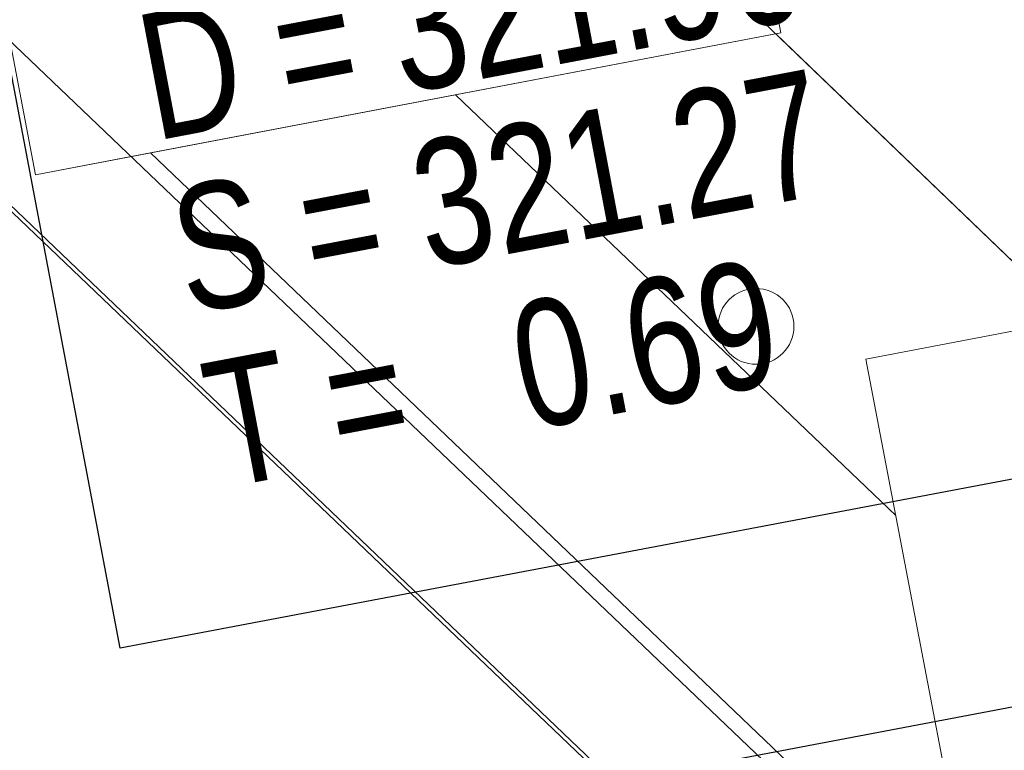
# Model space of a CAD drawing. Extents: x 3503739 to 3504470, y 5375172 to 5375561.
# Tile 49 of 121: x 3504134.89 to 3504136.44, y 5375385.08 to 5375386.23. Entities that reach past the tile are written whole.
import ezdxf

# ---------------------------------------------------------------- set-up
doc = ezdxf.new("R2010")
doc.units = 0
doc.header["$MEASUREMENT"] = 0
doc.layers.add('_4WP_KANCADT__', color=7, linetype='Continuous')
doc.layers.add('BHM_WA', color=7, linetype='Continuous')
doc.styles.add('43', font='TXT', dxfattribs={"width": 0.8, "height": 0.2})

msp = doc.modelspace()

# ---------------------------------------------------------------- linework, layer by layer
at = {"layer": '_4WP_KANCADT__', "color": 7, "linetype": 'Continuous', "lineweight": 18}
for points in [[(3504134.7567, 5375386.7633), (3504136.7217, 5375387.1359), (3504137.0112, 5375385.6091), (3504135.0462, 5375385.2365), (3504134.7567, 5375386.7633)], [(3504135.3147, 5375384.9273), (3504137.2797, 5375385.2999), (3504137.5692, 5375383.7731), (3504135.6042, 5375383.4005), (3504135.3147, 5375384.9273)]]:
    msp.add_lwpolyline(points, dxfattribs=at)
at = {"layer": '_4WP_KANCADT__', "color": 1, "linetype": 'Continuous', "lineweight": 25}
for points in [[(3504134.7567, 5375386.7633), (3504136.7217, 5375387.1359), (3504137.0112, 5375385.6091), (3504135.0462, 5375385.2365), (3504134.7567, 5375386.7633)], [(3504135.3147, 5375384.9273), (3504137.2797, 5375385.2999), (3504137.5692, 5375383.7731), (3504135.6042, 5375383.4005), (3504135.3147, 5375384.9273)]]:
    msp.add_lwpolyline(points, dxfattribs=at)
at = {"layer": 'BHM_WA', "color": 254, "linetype": 'Continuous', "lineweight": 13}
for p, q in [((3504135.0941, 5375386.0202), (3504135.5768, 5375386.1122)), ((3504135.5768, 5375386.1122), (3504136.2731, 5375385.4468))]:
    msp.add_line(p, q, dxfattribs=at)
at = {"layer": 'BHM_WA', "color": 252, "linetype": 'Continuous', "lineweight": 13}
msp.add_polyline3d([(3504140.9458, 5375392.4296, 0), (3504133.9605, 5375386.8007, 0), (3504136.8607, 5375384.0291, 0), (3504141.9288, 5375387.0942, 0), (3504136.8607, 5375384.0291, 0), (3504136.8479, 5375384.0502, 0), (3504133.9712, 5375386.7994, 0), (3504133.9605, 5375386.8007, 0), (3504133.9712, 5375386.7994, 0), (3504140.9514, 5375392.4242, 0)], dxfattribs=at)
at = {"layer": 'BHM_WA', "color": 254, "linetype": 'Continuous', "lineweight": 13}
for points in [[(3504140.8939, 5375388.7714, 0), (3504137.8805, 5375386.9496, 0), (3504137.8618, 5375386.9383, 0), (3504137.0129, 5375386.4251, 0), (3504136.5355, 5375386.8835, 0), (3504136.5211, 5375386.8974, 0), (3504136.1253, 5375387.2775, 0), (3504135.7311, 5375386.867, 0), (3504135.7144, 5375386.8497, 0), (3504135.5712, 5375386.7005, 0), (3504136.9014, 5375385.4229, 0), (3504142.2795, 5375388.6742, 0)], [(3504136.5538, 5375385.7567, 0), (3504136.0832, 5375386.2088, 0), (3504136.0912, 5375386.2103, 0), (3504135.8664, 5375387.3891, 0), (3504134.7276, 5375387.1719, 0), (3504134.7023, 5375387.1671, 0), (3504134.6877, 5375387.1643, 0), (3504134.9124, 5375385.9855, 0), (3504136.0912, 5375386.2103, 0), (3504136.0832, 5375386.2088, 0), (3504136.5538, 5375385.7567, 0), (3504137.4047, 5375385.919, 0)], [(3504135.5712, 5375386.7005, 0), (3504136.9014, 5375385.4229, 0), (3504139.5214, 5375387.0068, 0)], [(3504134.2528, 5375386.7893, 0), (3504136.9034, 5375384.2562, 0), (3504138.0276, 5375384.9349, 0), (3504138.2259, 5375385.0546, 0)], [(3504136.0832, 5375386.2088, 0), (3504136.0912, 5375386.2103, 0), (3504135.0637, 5375386.0144, 0), (3504134.9124, 5375385.9855, 0)], [(3504134.9124, 5375385.9855, 0), (3504135.0637, 5375386.0144, 0), (3504136.0912, 5375386.2103, 0), (3504134.9124, 5375385.9855, 0)], [(3504135.0941, 5375386.0202, 0), (3504135.5768, 5375386.1122, 0), (3504135.0941, 5375386.0202, 0), (3504136.4021, 5375384.7702, 0)], [(3504136.4507, 5375384.5155, 0), (3504136.602, 5375384.5443, 0), (3504137.5596, 5375384.7269, 0), (3504137.5605, 5375384.7271, 0), (3504137.5614, 5375384.7273, 0), (3504137.5624, 5375384.7274, 0), (3504137.5633, 5375384.7276, 0), (3504137.5642, 5375384.7278, 0), (3504137.5652, 5375384.728, 0), (3504137.5662, 5375384.7282, 0), (3504137.6295, 5375384.7402, 0), (3504137.6239, 5375384.7693, 0), (3504137.6238, 5375384.7698, 0), (3504137.6237, 5375384.7703, 0), (3504137.6236, 5375384.7707, 0), (3504137.6236, 5375384.7712, 0), (3504137.6235, 5375384.7717, 0), (3504137.6234, 5375384.7721, 0), (3504137.6233, 5375384.7726, 0), (3504137.4047, 5375385.919, 0), (3504136.2259, 5375385.6942, 0), (3504137.4047, 5375385.919, 0), (3504137.4375, 5375385.7469, 0)], [(3504136.2259, 5375385.6942, 0), (3504137.4047, 5375385.919, 0)], [(3504137.4047, 5375385.919, 0), (3504136.2259, 5375385.6942, 0), (3504136.4507, 5375384.5155, 0)]]:
    msp.add_polyline3d(points, dxfattribs=at)
at = {"layer": 'BHM_WA', "color": 41, "linetype": 'Continuous', "lineweight": 13}
msp.add_circle((3504136.052, 5375385.7458), 0.06, dxfattribs=at)
at = {"layer": 'BHM_WA', "color": 7, "linetype": 'Continuous', "lineweight": 13}
msp.add_circle((3504136.052, 5375385.7458), 0.06, dxfattribs=at)

# ---------------------------------------------------------------- texts
at = {"layer": '_4WP_KANCADT__', "color": 1, "linetype": 'Continuous', "style": '43', "width": 0.8}
for s, p in [('D = 321.96', (3504135.1011, 5375386.0391)), ('S = 321.27', (3504135.1533, 5375385.764)), ('T =   0.69', (3504135.2055, 5375385.4889))]:
    msp.add_text(s, height=0.2, rotation=10.737, dxfattribs=at).set_placement(p)

doc.saveas('drawing.dxf')
